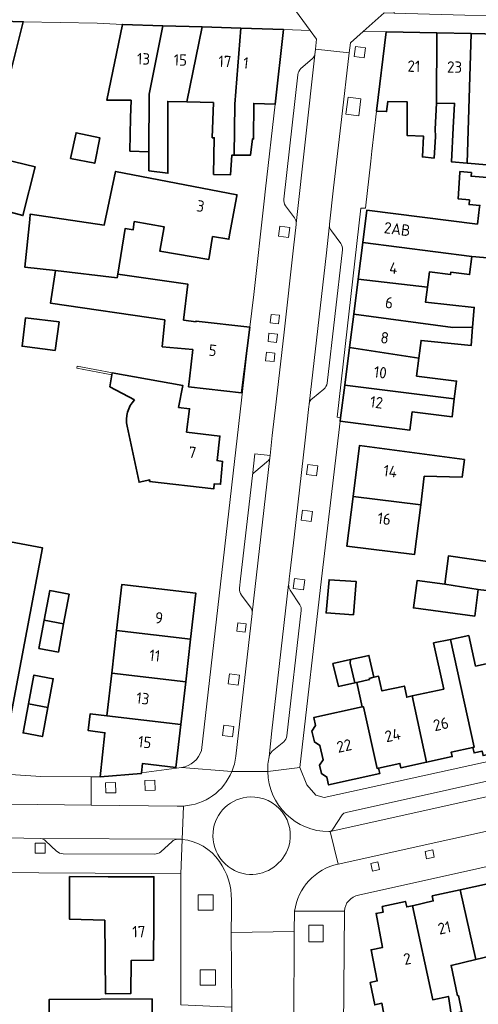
# Model space of a CAD drawing. Extents: x 152761 to 155748, y 459947 to 462743.
# Tile 216 of 256: x 154744 to 154798, y 461950 to 462066. Entities that reach past the tile are written whole.
import ezdxf
from ezdxf.enums import TextEntityAlignment as Align

# ---------------------------------------------------------------- set-up
doc = ezdxf.new("R2010")
doc.units = 0
doc.header["$LTSCALE"] = 0.75
for name, color, linetype, lineweight in [('B-RO-GR-BEPLANTING_CULTUUR_VASTE PLANTENVAK-GV', 251, 'CONTINUOUS', 18), ('B-RO-GR-GROENVOORZIENING-GV', 251, 'CONTINUOUS', 18), ('B-RO-IE-TERREINAFSCHEIDING_KUNSTMATIG_MUUR-G', 251, 'IE-TERREINAFSCHEIDING-KUNSTMATIG-DICHT', 18), ('B-RO-OG-BEBOUWING-GV', 6, 'CONTINUOUS', 35), ('B-RO-OG-BEBOUWING-T18', 1, 'CONTINUOUS', 18), ('B-RO-VH-VERHARDING_BETONSTRAATSTEEN-GV', 251, 'CONTINUOUS', 18), ('B-RO-VH-VERHARDING_STRAATBAKSTEEN-GV', 251, 'CONTINUOUS', 18), ('B-RO-VH-VERHARDING_TEGEL-GV', 251, 'CONTINUOUS', 18)]:
    doc.layers.add(name, color=color, linetype=linetype, lineweight=lineweight)
doc.styles.add('NLCS-ISO-M200-T18', font='NLCS-ISO.ttf', dxfattribs={"height": 0.36})
doc.linetypes.add('IE-TERREINAFSCHEIDING-KUNSTMATIG-DICHT', pattern='A,8,-1,[82,NLCS.SHX,S=0.75,R=90,X=0,Y=0],-1', length=10)

msp = doc.modelspace()

# ---------------------------------------------------------------- linework, layer by layer
at = {"layer": 'B-RO-GR-BEPLANTING_CULTUUR_VASTE PLANTENVAK-GV', "flags": 128}
for points in [[(154784.094, 462056.865), (154782.6, 462057.087), (154782.348, 462055.06), (154783.852, 462054.878)], [(154773.469, 462031.333), (154773.357, 462030.34), (154774.352, 462030.228), (154774.464, 462031.221)], [(154773.108, 462028.115), (154774.102, 462028.003), (154774.214, 462028.996), (154773.219, 462029.108)]]:
    msp.add_lwpolyline(points, close=True, dxfattribs=at)
at = {"layer": 'B-RO-GR-GROENVOORZIENING-GV', "flags": 128}
for points in [[(154784.666, 462062.922), (154783.476, 462063.076), (154783.321, 462061.886), (154784.51, 462061.732)], [(154775.699, 462041.626), (154774.509, 462041.78), (154774.354, 462040.59), (154775.543, 462040.436)], [(154773.821, 462025.732), (154773.933, 462026.725), (154772.938, 462026.837), (154772.827, 462025.844)], [(154779.008, 462013.404), (154777.819, 462013.558), (154777.663, 462012.368), (154778.853, 462012.214)], [(154778.383, 462007.985), (154777.193, 462008.139), (154777.038, 462006.949), (154778.228, 462006.795)], [(154777.454, 461999.893), (154776.264, 462000.048), (154776.108, 461998.858), (154777.298, 461998.703)], [(154769.542, 461994.787), (154769.422, 461993.794), (154770.414, 461993.674), (154770.535, 461994.667)], [(154769.733, 461988.593), (154768.544, 461988.748), (154768.388, 461987.558), (154769.578, 461987.403)], [(154769.042, 461982.477), (154767.853, 461982.632), (154767.697, 461981.442), (154768.887, 461981.287)], [(154755.071, 461974.651), (154755.036, 461975.851), (154753.836, 461975.816), (154753.872, 461974.617)], [(154759.733, 461974.948), (154759.697, 461976.147), (154758.498, 461976.113), (154758.533, 461974.913)], [(154746.704, 461967.469), (154746.71, 461968.668), (154745.51, 461968.675), (154745.504, 461967.475)], [(154791.717, 461967.694), (154791.896, 461966.826), (154792.801, 461967.012), (154792.622, 461967.88)], [(154785.483, 461965.358), (154786.332, 461965.541), (154786.134, 461966.452), (154785.287, 461966.269)], [(154766.617, 461960.743), (154766.618, 461962.543), (154764.818, 461962.545), (154764.817, 461960.745)], [(154779.646, 461958.941), (154777.937, 461958.942), (154777.937, 461956.965), (154779.644, 461956.964)], [(154766.884, 461951.841), (154766.884, 461953.64), (154765.084, 461953.642), (154765.083, 461951.843)]]:
    msp.add_lwpolyline(points, close=True, dxfattribs=at)
for points in [[(154773.354, 462014.597), (154771.553, 462014.802), (154771.259, 462012.242)], [(154773.326, 462014.352), (154773.354, 462014.597)], [(154771.428, 462012.551), (154773.154, 462014.029)]]:
    msp.add_lwpolyline(points, dxfattribs=at)
at = {"layer": 'B-RO-GR-GROENVOORZIENING-GV'}
for points in [[(154773.154, 462014.029, 0.1871077), (154773.326, 462014.352)], [(154771.259, 462012.242, -0.184228), (154771.428, 462012.551)]]:
    msp.add_lwpolyline(points, format="xyb", dxfattribs=at)
at = {"layer": 'B-RO-IE-TERREINAFSCHEIDING_KUNSTMATIG_MUUR-G', "flags": 128}
msp.add_lwpolyline([(154754.616, 462024.179), (154750.448, 462024.955), (154750.492, 462025.191), (154754.66, 462024.416)], dxfattribs=at)
at = {"layer": 'B-RO-OG-BEBOUWING-GV', "flags": 128}
for points in [[(154737.817, 462066.214), (154732.99, 462050.986), (154731.261, 462045.624), (154737.712, 462044.184), (154737.875, 462044.725), (154744.064, 462043.048), (154745.524, 462048.804), (154739.254, 462050.319), (154738.307, 462046.752), (154735.821, 462047.536), (154738.12, 462055.481), (154741.181, 462054.575), (154741.269, 462054.922), (154744.095, 462066.019), (154738, 462066.21)], [(154760.634, 462065.547), (154755.853, 462065.7), (154754.025, 462056.701), (154756.874, 462056.707), (154756.829, 462054.608), (154756.745, 462050.679), (154758.992, 462050.582), (154759.023, 462057.43)], [(154758.982, 462048.332), (154761.244, 462048.053), (154761.228, 462054.517), (154761.223, 462056.566), (154763.49, 462056.51), (154765.321, 462065.398), (154760.634, 462065.547), (154759.023, 462057.43), (154758.992, 462050.582)], [(154765.321, 462065.398), (154763.49, 462056.51), (154766.634, 462056.433), (154766.498, 462052.262), (154766.741, 462052.262), (154766.659, 462047.911), (154768.659, 462047.857), (154768.822, 462050.208), (154769.104, 462050.208), (154769.178, 462056.251), (154769.906, 462065.251)], [(154769.906, 462065.251), (154769.178, 462056.251), (154769.104, 462050.208), (154771.038, 462050.207), (154771.254, 462052.126), (154771.389, 462052.126), (154771.418, 462056.333), (154773.969, 462056.242), (154774.947, 462065.09)], [(154792.782, 462049.848), (154792.968, 462052.408), (154792.919, 462053.284), (154793.062, 462056.382), (154793.125, 462064.687), (154787.094, 462064.815), (154785.966, 462055.418), (154787.166, 462055.371), (154787.313, 462056.57), (154789.607, 462056.514), (154789.614, 462052.521), (154791.52, 462052.457), (154791.409, 462050.002)], [(154793.062, 462056.382), (154795.211, 462056.336), (154795.068, 462053.438), (154794.868, 462049.399), (154796.722, 462049.241), (154797.185, 462064.6), (154793.125, 462064.687)], [(154797.185, 462064.6), (154796.722, 462049.241), (154799.022, 462049.046), (154799.166, 462053.347), (154799.26, 462056.146), (154801.759, 462056.101), (154802.038, 462064.497)], [(154749.701, 462049.791), (154752.566, 462049.25), (154753.188, 462052.25), (154750.367, 462052.862)], [(154755.296, 462036.087), (154756.168, 462041.493), (154757.141, 462041.357), (154757.25, 462042.33), (154760.817, 462041.708), (154760.303, 462038.816), (154766.087, 462037.842), (154766.547, 462040.545), (154768.468, 462040.243), (154768.558, 462040.741), (154769.397, 462045.39), (154769.419, 462045.513), (154755.034, 462048.277), (154753.682, 462041.898), (154744.929, 462043.223), (154744.863, 462042.591), (154744.276, 462036.943), (154747.906, 462036.52), (154755.23, 462035.666)], [(154801.372, 462037.847), (154804.737, 462037.454), (154804.731, 462037.551), (154803.946, 462045.361), (154802.753, 462045.508), (154802.88, 462047.258), (154797.181, 462047.696), (154797.213, 462048.139), (154795.851, 462048.26), (154795.844, 462048.144), (154795.66, 462045.009), (154796.978, 462044.892), (154796.939, 462044.348), (154798.212, 462044.25), (154798.188, 462044.059), (154797.922, 462042.032), (154784.82, 462043.689), (154784.337, 462039.87), (154797.255, 462038.209)], [(154783.784, 462035.499), (154792.01, 462034.547), (154792.24, 462036.365), (154794.735, 462036.049), (154794.77, 462036.328), (154796.996, 462036.054), (154797.255, 462038.209), (154784.337, 462039.87)], [(154770.934, 462029.802), (154764.584, 462030.539), (154764.575, 462030.463), (154763.107, 462030.659), (154763.621, 462034.895), (154755.296, 462036.087), (154755.23, 462035.666), (154747.906, 462036.52), (154747.314, 462032.664), (154760.87, 462030.68), (154760.574, 462027.5), (154764.198, 462027.167), (154763.801, 462023.691), (154763.694, 462022.751), (154769.952, 462022.055)], [(154797.35, 462029.806), (154797.548, 462032.154), (154791.784, 462032.766), (154792.01, 462034.547), (154783.784, 462035.499), (154783.259, 462031.354), (154795.006, 462029.795)], [(154747.881, 462027.066), (154748.341, 462030.444), (154744.385, 462030.938), (154743.962, 462027.553)], [(154783.259, 462031.354), (154782.758, 462027.391), (154790.985, 462026.135), (154791.252, 462028.245), (154797.169, 462027.64), (154797.35, 462029.806), (154795.006, 462029.795)], [(154790.985, 462026.135), (154782.758, 462027.391), (154782.196, 462022.952), (154795.183, 462021.307), (154795.451, 462023.423), (154790.717, 462024.022)], [(154781.708, 462019.091), (154781.654, 462018.664), (154789.928, 462017.617), (154790.203, 462019.787), (154794.916, 462019.191), (154795.183, 462021.307), (154782.196, 462022.952)], [(154791.202, 462008.769), (154791.629, 462012.148), (154796.125, 462012.06), (154796.387, 462014.132), (154783.943, 462015.777), (154783.18, 462009.735)], [(154783.18, 462009.735), (154782.44, 462003.877), (154790.457, 462002.864), (154791.202, 462008.769)], [(154741.297, 461976.897), (154746.372, 462003.67), (154737.055, 462005.391), (154732.001, 461978.604)], [(154794.076, 461999.359), (154798.022, 461998.736), (154800.301, 461998.446), (154799.914, 462000), (154799.403, 462002.003), (154794.509, 462002.737)], [(154755.16, 461993.877), (154763.933, 461992.858), (154764.557, 461998.294), (154755.774, 461999.302)], [(154783.247, 461995.745), (154783.549, 461999.691), (154780.35, 461999.894), (154779.998, 461995.948)], [(154798.022, 461998.736), (154794.076, 461999.359), (154790.779, 461999.792), (154790.346, 461996.549), (154797.616, 461995.574)], [(154746.589, 461995.105), (154748.888, 461994.676), (154749.539, 461998.173), (154747.239, 461998.601)], [(154748.888, 461994.676), (154746.589, 461995.105), (154745.963, 461991.738), (154748.262, 461991.311)], [(154763.352, 461987.802), (154763.933, 461992.858), (154755.16, 461993.877), (154754.587, 461988.82)], [(154803.58, 461980.705), (154801.781, 461988.812), (154801.488, 461988.747), (154801.12, 461990.407), (154797.7, 461989.648), (154796.897, 461993.267), (154794.739, 461992.823), (154797.552, 461980.053), (154797.377, 461980.015), (154797.521, 461979.361), (154798.487, 461979.575), (154798.605, 461979.044), (154801.207, 461979.613), (154801.088, 461980.152)], [(154792.709, 461992.405), (154793.934, 461986.935), (154790.177, 461986.108), (154791.907, 461978.252), (154794.949, 461978.922), (154794.832, 461979.456), (154797.377, 461980.015), (154797.552, 461980.053), (154794.739, 461992.823)], [(154783.412, 461987.675), (154782.846, 461990.016), (154782.874, 461990.42), (154780.794, 461989.951), (154781.442, 461987.251)], [(154782.874, 461990.42), (154782.846, 461990.016), (154783.412, 461987.675), (154783.626, 461987.721), (154785.141, 461988.048), (154785.108, 461988.2), (154785.645, 461988.322), (154785.058, 461990.912), (154784.544, 461990.796)], [(154762.769, 461982.725), (154763.352, 461987.802), (154754.587, 461988.82), (154754.012, 461983.743)], [(154744.721, 461985.165), (154747.019, 461984.732), (154747.659, 461988.153), (154745.36, 461988.583)], [(154785.108, 461988.2), (154785.141, 461988.048), (154783.626, 461987.721), (154784.266, 461984.806), (154784.415, 461984.839), (154786.027, 461977.521), (154786.198, 461977.559), (154788.747, 461978.119), (154788.865, 461977.581), (154791.907, 461978.252), (154790.177, 461986.108), (154789.548, 461985.969), (154789.264, 461987.283), (154786.61, 461986.71), (154786.216, 461988.451), (154785.645, 461988.322)], [(154747.019, 461984.732), (154744.721, 461985.165), (154744.077, 461981.724), (154746.375, 461981.293)], [(154758.101, 461977.004), (154758.215, 461978.094), (154762.185, 461977.641), (154762.769, 461982.725), (154754.012, 461983.743), (154752.045, 461984.006), (154751.78, 461982.025), (154753.788, 461981.757), (154753.198, 461976.536), (154758.091, 461976.912)], [(154786.198, 461977.559), (154786.027, 461977.521), (154784.415, 461984.839), (154784.266, 461984.806), (154778.532, 461983.543), (154778.734, 461982.624), (154778.317, 461981.96), (154778.602, 461980.669), (154779.257, 461980.252), (154779.629, 461978.56), (154779.209, 461977.912), (154779.427, 461976.921), (154780.084, 461976.498), (154780.286, 461975.58), (154786.34, 461976.913)], [(154753.787, 461959.548), (154753.843, 461950.832), (154756.831, 461950.851), (154756.883, 461954.748), (154759.532, 461954.795), (154759.559, 461959.515), (154759.588, 461964.689), (154755.353, 461964.693), (154754.762, 461964.693), (154754.17, 461964.694), (154749.591, 461964.699), (154749.588, 461959.652)], [(154790.218, 461961.26), (154792.632, 461950.103), (154794.481, 461950.509), (154794.826, 461948.422), (154796.08, 461948.682), (154795.68, 461950.607), (154795.575, 461950.586), (154794.81, 461954.183), (154797.727, 461954.877), (154795.894, 461963.149), (154792.58, 461962.422), (154792.682, 461961.822)], [(154795.894, 461963.149), (154797.727, 461954.877), (154803.175, 461956.173), (154801.601, 461963.736), (154799.255, 461963.254), (154799.104, 461963.853)], [(154796.08, 461948.682), (154794.826, 461948.422), (154794.481, 461950.509), (154792.632, 461950.103), (154790.218, 461961.26), (154789.545, 461961.107), (154789.392, 461961.757), (154786.653, 461961.144), (154786.756, 461960.494), (154785.909, 461960.34), (154786.675, 461956.295), (154785.33, 461956.038), (154786.045, 461952.343), (154785.198, 461952.139), (154785.759, 461949.491), (154786.605, 461949.695), (154787.692, 461943.628), (154792.112, 461944.322), (154796.794, 461945.244)], [(154747.216, 461945.149), (154759.405, 461945.218), (154759.377, 461950.219), (154747.187, 461950.15)]]:
    msp.add_lwpolyline(points, close=True, dxfattribs=at)
for points in [[(154754.658, 462024.416), (154754.616, 462024.179), (154754.362, 462022.752), (154757.297, 462021.191)], [(154756.424, 462018.079), (154757.832, 462011.447), (154759.102, 462011.717), (154759.081, 462011.538), (154766.681, 462010.655), (154766.73, 462011.254), (154767.479, 462011.206), (154767.723, 462013.905), (154767.072, 462014.004), (154767.415, 462016.903), (154763.465, 462017.388), (154763.805, 462020.157), (154762.518, 462020.316), (154763.008, 462022.923), (154754.658, 462024.416)]]:
    msp.add_lwpolyline(points, dxfattribs=at)
at = {"layer": 'B-RO-OG-BEBOUWING-GV'}
msp.add_lwpolyline([(154757.297, 462021.191, 0.254186), (154756.424, 462018.079)], format="xyb", dxfattribs=at)
at = {"layer": 'B-RO-VH-VERHARDING_BETONSTRAATSTEEN-GV', "flags": 128}
for points in [[(154782.741, 462062.34), (154778.732, 462062.749), (154778.665, 462062.091), (154776.452, 462042.104), (154776.447, 462042.025), (154776.444, 462041.998), (154776.133, 462039.212), (154775.009, 462029.233), (154774.065, 462020.974), (154773.615, 462016.981), (154773.354, 462014.597), (154773.326, 462014.352), (154771.229, 461995.97), (154771.226, 461995.935), (154771.222, 461995.874), (154769.294, 461978.97)], [(154773.241, 461978.907), (154773.572, 461981.98), (154775.552, 461999.323), (154775.553, 461999.338), (154775.558, 461999.404), (154775.625, 462000), (154775.738, 462000.946), (154776.188, 462004.937), (154777.494, 462016.412), (154777.955, 462020.402), (154777.986, 462020.664), (154777.991, 462020.696), (154780.052, 462038.629), (154780.351, 462041.592), (154780.403, 462041.902), (154780.403, 462041.918), (154780.4, 462042.023), (154780.887, 462046.312), (154781.802, 462054.435), (154782.741, 462062.34)], [(154776.452, 462042.104), (154778.665, 462062.091)], [(154778.356, 462061.626), (154777.007, 462060.456)], [(154776.637, 462059.741), (154774.979, 462045.003)], [(154775.191, 462044.21), (154776.242, 462042.78)], [(154780.403, 462041.902), (154780.351, 462041.592), (154780.052, 462038.629), (154777.991, 462020.696)], [(154781.73, 462039.733), (154780.612, 462041.242)], [(154780.108, 462023.196), (154781.935, 462038.97)], [(154778.368, 462021.373), (154779.714, 462022.481)], [(154771.229, 461995.97), (154773.326, 462014.352)], [(154773.154, 462014.029), (154771.428, 462012.551)], [(154771.259, 462012.242), (154769.852, 462000), (154769.725, 461998.88)], [(154775.552, 461999.323), (154773.572, 461981.98), (154773.241, 461978.907)], [(154769.949, 461998.066), (154771.012, 461996.661)], [(154776.883, 461996.922), (154775.744, 461998.65)], [(154775.351, 461981.387), (154777.042, 461996.224)], [(154773.618, 461979.564), (154774.966, 461980.68)], [(154819.103, 461980.465), (154782.377, 461972.317)], [(154703.877, 461976.622), (154713.854, 461975.016), (154724.803, 461973.944), (154736.226, 461973.38), (154752.139, 461973.161), (154752.153, 461976.543), (154746.186, 461976.581), (154743.166, 461976.78), (154741.297, 461976.897), (154726.328, 461977.311), (154722.145, 461977.557), (154717.025, 461978.377), (154712.056, 461979.171), (154711.951, 461979.291), (154705.042, 461980.277), (154704.694, 461978.398)], [(154780.471, 461970.063), (154821.736, 461979.196)], [(154768.825, 461977.154), (154773.069, 461977.145)], [(154762.345, 461973.062), (154752.139, 461973.161), (154736.226, 461973.38), (154724.803, 461973.944), (154713.854, 461975.016), (154703.877, 461976.622)], [(154697.059, 461974.011), (154698.823, 461973.611), (154698.902, 461973.587), (154698.91, 461973.584), (154700.839, 461973.216), (154703.776, 461972.691), (154706.23, 461972.296), (154708.194, 461972.011), (154710.167, 461971.749), (154716.314, 461970.985), (154721.919, 461970.336), (154724.723, 461970.035), (154724.732, 461970.034), (154726.984, 461969.854), (154727.147, 461969.847), (154730.892, 461969.589), (154734.639, 461969.411), (154737.852, 461969.318), (154742.126, 461969.282), (154742.141, 461969.282), (154746.185, 461969.238), (154746.19, 461969.238), (154762.402, 461969.139), (154762.466, 461969.143)], [(154762.945, 461969.114), (154763.096, 461973.071)], [(154781.897, 461972.011), (154780.805, 461970.318)], [(154762.402, 461969.139), (154746.19, 461969.238)], [(154746.734, 461968.955), (154748.055, 461967.719)], [(154760.4, 461967.653), (154761.741, 461968.861)], [(154748.828, 461967.412), (154759.656, 461967.376)], [(154776.176, 461947.293), (154776.221, 461958.182), (154768.75, 461958.088), (154768.804, 461949.219), (154768.831, 461944.8)]]:
    msp.add_lwpolyline(points, dxfattribs=at)
at = {"layer": 'B-RO-VH-VERHARDING_BETONSTRAATSTEEN-GV'}
for points in [[(154778.665, 462062.091, -0.1366099), (154778.356, 462061.626)], [(154777.007, 462060.456, 0.187217), (154776.637, 462059.741)], [(154774.979, 462045.003, 0.1941457), (154775.191, 462044.21)], [(154776.242, 462042.78, -0.16265), (154776.452, 462042.104)], [(154780.612, 462041.242, -0.1740608), (154780.403, 462041.902)], [(154781.935, 462038.97, 0.1876084), (154781.73, 462039.733)], [(154779.714, 462022.481, 0.1902437), (154780.108, 462023.196)], [(154777.991, 462020.696, -0.1842561), (154778.368, 462021.373)], [(154773.326, 462014.352, -0.1871077), (154773.154, 462014.029)], [(154771.428, 462012.551, 0.184228), (154771.259, 462012.242)], [(154775.744, 461998.65, -0.1632976), (154775.552, 461999.323)], [(154769.725, 461998.88, 0.194267), (154769.949, 461998.066)], [(154777.042, 461996.224, 0.176212), (154776.883, 461996.922)], [(154771.012, 461996.661, -0.1694264), (154771.229, 461995.97)], [(154774.966, 461980.68, 0.1940118), (154775.351, 461981.387)], [(154773.241, 461978.907, -0.1802826), (154773.618, 461979.564)], [(154769.294, 461978.97, -0.0711265), (154768.825, 461977.154)], [(154773.069, 461977.145, -0.0612642), (154773.241, 461978.907)], [(154771.009, 461974.14, 0.3819272), (154766.593, 461969.981)], [(154775.566, 461968.261, 0.5145619), (154771.009, 461974.14)], [(154763.096, 461973.071, -0.0279747), (154762.345, 461973.062)], [(154782.377, 461972.317, 0.191053), (154781.897, 461972.011)], [(154766.593, 461969.981, 0.4206032), (154770.924, 461964.947)], [(154780.805, 461970.318, -0.160902), (154780.471, 461970.063)], [(154746.19, 461969.238, -0.1269171), (154746.734, 461968.955)], [(154761.741, 461968.861, -0.1693838), (154762.402, 461969.139)], [(154762.466, 461969.143, -0.0188465), (154762.945, 461969.114)], [(154748.055, 461967.719, 0.1904427), (154748.828, 461967.412)], [(154759.656, 461967.376, 0.1892982), (154760.4, 461967.653)], [(154770.924, 461964.947, 0.3316078), (154775.566, 461968.261)]]:
    msp.add_lwpolyline(points, format="xyb", dxfattribs=at)
at = {"layer": 'B-RO-VH-VERHARDING_BETONSTRAATSTEEN-GV', "flags": 128}
msp.add_lwpolyline([(154849.354, 461985.428), (154829.984, 461981.03), (154821.736, 461979.196), (154780.471, 461970.063), (154781.414, 461966.178), (154807.412, 461971.935), (154832.733, 461977.552), (154850.539, 461981.51), (154849.573, 461985.478)], close=True, dxfattribs=at)
at = {"layer": 'B-RO-VH-VERHARDING_STRAATBAKSTEEN-GV', "flags": 128}
msp.add_lwpolyline([(154778.732, 462062.749), (154782.741, 462062.34), (154782.88, 462063.51), (154784.371, 462064.844), (154786.856, 462067.066), (154788.039, 462067.042), (154788.136, 462070.291), (154788.191, 462072.08), (154787.01, 462072.113), (154776.52, 462072.405), (154775.351, 462072.437), (154775.285, 462070.66), (154775.167, 462067.393), (154776.377, 462067.357), (154778.101, 462064.976), (154778.85, 462063.943)], close=True, dxfattribs=at)
at = {"layer": 'B-RO-VH-VERHARDING_STRAATBAKSTEEN-GV'}
for points in [[(154768.825, 461977.154, -0.2867907), (154763.096, 461973.071)], [(154780.317, 461970.031, -0.4056536), (154773.069, 461977.145)], [(154766.593, 461969.981, -0.3819272), (154771.009, 461974.14)], [(154771.009, 461974.14, -0.5145619), (154775.566, 461968.261)], [(154770.924, 461964.947, -0.4206032), (154766.593, 461969.981)], [(154780.471, 461970.063, -0.052385), (154780.317, 461970.031)], [(154762.945, 461969.114, -0.2195877), (154767.351, 461966.513)], [(154775.566, 461968.261, -0.3316078), (154770.924, 461964.947)], [(154767.351, 461966.513, -0.1534712), (154768.78, 461961.946)], [(154776.266, 461960.623, -0.3166478), (154781.414, 461966.178)]]:
    msp.add_lwpolyline(points, format="xyb", dxfattribs=at)
at = {"layer": 'B-RO-VH-VERHARDING_STRAATBAKSTEEN-GV', "flags": 128}
for points in [[(154773.069, 461977.145), (154768.825, 461977.154)], [(154763.096, 461973.071), (154762.945, 461969.114)], [(154781.414, 461966.178), (154780.471, 461970.063)], [(154768.78, 461961.946), (154768.78, 461961.638), (154768.779, 461960.642), (154768.75, 461958.088), (154776.221, 461958.182), (154776.266, 461960.623)]]:
    msp.add_lwpolyline(points, dxfattribs=at)
at = {"layer": 'B-RO-VH-VERHARDING_TEGEL-GV', "flags": 128}
for points in [[(154738, 462066.21), (154744.095, 462066.019), (154752.854, 462065.844), (154755.853, 462065.7), (154760.634, 462065.547), (154765.321, 462065.398), (154769.906, 462065.251), (154774.947, 462065.09), (154778.101, 462064.976), (154776.377, 462067.357), (154775.167, 462067.393), (154757.27, 462067.933), (154739.44, 462068.446)], [(154773.069, 461977.145), (154776.887, 461977.646), (154779.434, 462000), (154781.654, 462018.664), (154781.708, 462019.091), (154781.305, 462019.137), (154784.124, 462043.918), (154784.643, 462043.912), (154785.285, 462049.497), (154785.422, 462050.688), (154785.966, 462055.418), (154787.094, 462064.815), (154784.371, 462064.844), (154782.88, 462063.51), (154782.741, 462062.34), (154781.802, 462054.435), (154780.887, 462046.312), (154780.4, 462042.023), (154780.403, 462041.918), (154780.403, 462041.902)], [(154778.665, 462062.091), (154778.732, 462062.749), (154778.85, 462063.943), (154778.101, 462064.976), (154774.947, 462065.09), (154773.969, 462056.242)], [(154777.007, 462060.456), (154778.356, 462061.626)], [(154774.979, 462045.003), (154776.637, 462059.741)], [(154773.969, 462056.242), (154772.813, 462046.211), (154772.648, 462044.766), (154771.424, 462033.701), (154770.934, 462029.802), (154767.485, 461999.36), (154765.216, 461979.669)], [(154776.242, 462042.78), (154775.191, 462044.21)], [(154769.725, 461998.88), (154769.852, 462000), (154771.259, 462012.242), (154771.553, 462014.802), (154773.354, 462014.597), (154773.615, 462016.981), (154774.065, 462020.974), (154775.009, 462029.233), (154776.133, 462039.212), (154776.444, 462041.998), (154776.447, 462042.025), (154776.452, 462042.104)], [(154780.612, 462041.242), (154781.73, 462039.733)], [(154781.935, 462038.97), (154780.108, 462023.196)], [(154779.714, 462022.481), (154778.368, 462021.373)], [(154777.991, 462020.696), (154777.986, 462020.664), (154777.955, 462020.402), (154777.494, 462016.412), (154776.188, 462004.937), (154775.738, 462000.946), (154775.625, 462000), (154775.558, 461999.404), (154775.553, 461999.338), (154775.552, 461999.323)], [(154771.012, 461996.661), (154769.949, 461998.066)], [(154775.744, 461998.65), (154776.883, 461996.922)], [(154769.294, 461978.97), (154771.222, 461995.874), (154771.226, 461995.935), (154771.229, 461995.97)], [(154777.042, 461996.224), (154775.351, 461981.387)], [(154849.354, 461985.428), (154849.573, 461985.478), (154848.201, 461991.607), (154844.794, 461988.204), (154836.434, 461986.399), (154836.39, 461986.594), (154817.239, 461982.362), (154816.954, 461983.646), (154813.992, 461982.989), (154806.622, 461981.357), (154806.599, 461981.459), (154804.583, 461981.013), (154803.58, 461980.705), (154803.875, 461979.376), (154784.638, 461975.151), (154779.748, 461974.086), (154778.766, 461974.346), (154777.71, 461975.573), (154776.887, 461977.646), (154773.069, 461977.145)], [(154774.966, 461980.68), (154773.618, 461979.564)], [(154782.377, 461972.317), (154819.103, 461980.465)], [(154768.825, 461977.154), (154762.845, 461977.645), (154758.101, 461977.004), (154758.091, 461976.912), (154753.198, 461976.536)], [(154762.845, 461977.645), (154768.825, 461977.154)], [(154753.198, 461976.536), (154752.153, 461976.543), (154752.139, 461973.161), (154762.345, 461973.062)], [(154783.837, 461962.512), (154839.922, 461975), (154840.193, 461972.709), (154840.881, 461973.074)], [(154780.805, 461970.318), (154781.897, 461972.011)], [(154807.412, 461971.935), (154781.414, 461966.178)], [(154739.227, 461965.198), (154759.285, 461965.087), (154762.784, 461965.034), (154762.945, 461969.114)], [(154746.19, 461969.238), (154746.185, 461969.238), (154742.141, 461969.282), (154742.126, 461969.282)], [(154748.055, 461967.719), (154746.734, 461968.955)], [(154761.741, 461968.861), (154760.4, 461967.653)], [(154762.466, 461969.143), (154762.402, 461969.139)], [(154762.945, 461969.114), (154762.784, 461965.034), (154762.776, 461951.576), (154762.771, 461949.528), (154768.804, 461949.219), (154768.75, 461958.088), (154768.779, 461960.642), (154768.78, 461961.638), (154768.78, 461961.946)], [(154759.656, 461967.376), (154748.828, 461967.412)], [(154782.556, 461940.925), (154782.524, 461942.749), (154782.224, 461942.744), (154781.931, 461946.723), (154782.051, 461946.731), (154782.165, 461960.608), (154776.266, 461960.623), (154776.221, 461958.182)], [(154776.266, 461960.623), (154782.165, 461960.608)], [(154776.221, 461958.182), (154776.176, 461947.293)]]:
    msp.add_lwpolyline(points, dxfattribs=at)
for points in [[(154797.185, 462064.6), (154802.038, 462064.497), (154803.089, 462064.449), (154807.604, 462064.384), (154812.235, 462064.318), (154815.775, 462064.284), (154814.943, 462066.243), (154807.614, 462066.472), (154788.039, 462067.042), (154786.856, 462067.066), (154784.371, 462064.844), (154787.094, 462064.815), (154793.125, 462064.687)], [(154784.666, 462062.922), (154784.51, 462061.732), (154783.321, 462061.886), (154783.476, 462063.076)], [(154784.094, 462056.865), (154783.852, 462054.878), (154782.348, 462055.06), (154782.6, 462057.087)], [(154775.699, 462041.626), (154775.543, 462040.436), (154774.354, 462040.59), (154774.509, 462041.78)], [(154773.469, 462031.333), (154774.464, 462031.221), (154774.352, 462030.228), (154773.357, 462030.34)], [(154773.108, 462028.115), (154773.219, 462029.108), (154774.214, 462028.996), (154774.102, 462028.003)], [(154773.821, 462025.732), (154772.827, 462025.844), (154772.938, 462026.837), (154773.933, 462026.725)], [(154779.008, 462013.404), (154778.853, 462012.214), (154777.663, 462012.368), (154777.819, 462013.558)], [(154778.383, 462007.985), (154778.228, 462006.795), (154777.038, 462006.949), (154777.193, 462008.139)], [(154777.454, 461999.893), (154777.298, 461998.703), (154776.108, 461998.858), (154776.264, 462000.048)], [(154769.542, 461994.787), (154770.535, 461994.667), (154770.414, 461993.674), (154769.422, 461993.794)], [(154769.733, 461988.593), (154769.578, 461987.403), (154768.388, 461987.558), (154768.544, 461988.748)], [(154769.042, 461982.477), (154768.887, 461981.287), (154767.697, 461981.442), (154767.853, 461982.632)], [(154755.071, 461974.651), (154753.872, 461974.617), (154753.836, 461975.816), (154755.036, 461975.851)], [(154759.733, 461974.948), (154758.533, 461974.913), (154758.498, 461976.113), (154759.697, 461976.147)], [(154746.704, 461967.469), (154745.504, 461967.475), (154745.51, 461968.675), (154746.71, 461968.668)], [(154791.717, 461967.694), (154792.622, 461967.88), (154792.801, 461967.012), (154791.896, 461966.826)], [(154785.483, 461965.358), (154785.287, 461966.269), (154786.134, 461966.452), (154786.332, 461965.541)], [(154766.617, 461960.743), (154764.817, 461960.745), (154764.818, 461962.545), (154766.618, 461962.543)], [(154779.646, 461958.941), (154779.644, 461956.964), (154777.937, 461956.965), (154777.937, 461958.942)], [(154766.884, 461951.841), (154765.083, 461951.843), (154765.084, 461953.642), (154766.884, 461953.64)]]:
    msp.add_lwpolyline(points, close=True, dxfattribs=at)
at = {"layer": 'B-RO-VH-VERHARDING_TEGEL-GV'}
for points in [[(154778.356, 462061.626, 0.1366099), (154778.665, 462062.091)], [(154776.637, 462059.741, -0.187217), (154777.007, 462060.456)], [(154775.191, 462044.21, -0.1941457), (154774.979, 462045.003)], [(154776.452, 462042.104, 0.16265), (154776.242, 462042.78)], [(154780.403, 462041.902, 0.1740608), (154780.612, 462041.242)], [(154781.73, 462039.733, -0.1876084), (154781.935, 462038.97)], [(154780.108, 462023.196, -0.1902437), (154779.714, 462022.481)], [(154778.368, 462021.373, 0.1842561), (154777.991, 462020.696)], [(154775.552, 461999.323, 0.1632976), (154775.744, 461998.65)], [(154769.949, 461998.066, -0.194267), (154769.725, 461998.88)], [(154776.883, 461996.922, -0.176212), (154777.042, 461996.224)], [(154771.229, 461995.97, 0.1694264), (154771.012, 461996.661)], [(154775.351, 461981.387, -0.1940118), (154774.966, 461980.68)], [(154765.216, 461979.669, -0.2919173), (154762.845, 461977.645)], [(154773.618, 461979.564, 0.1802826), (154773.241, 461978.907)], [(154768.825, 461977.154, 0.0711265), (154769.294, 461978.97)], [(154773.241, 461978.907, 0.0612642), (154773.069, 461977.145)], [(154763.096, 461973.071, 0.2867907), (154768.825, 461977.154)], [(154773.069, 461977.145, 0.4056536), (154780.317, 461970.031)], [(154762.345, 461973.062, 0.0279747), (154763.096, 461973.071)], [(154781.897, 461972.011, -0.191053), (154782.377, 461972.317)], [(154780.317, 461970.031, 0.052385), (154780.471, 461970.063)], [(154780.471, 461970.063, 0.160902), (154780.805, 461970.318)], [(154746.734, 461968.955, 0.1269171), (154746.19, 461969.238)], [(154762.402, 461969.139, 0.1693838), (154761.741, 461968.861)], [(154762.945, 461969.114, 0.0188465), (154762.466, 461969.143)], [(154767.351, 461966.513, 0.2195877), (154762.945, 461969.114)], [(154748.828, 461967.412, -0.1904427), (154748.055, 461967.719)], [(154760.4, 461967.653, -0.1892982), (154759.656, 461967.376)], [(154768.78, 461961.946, 0.1534712), (154767.351, 461966.513)], [(154781.414, 461966.178, 0.3166478), (154776.266, 461960.623)], [(154782.165, 461960.608, -0.3495689), (154783.837, 461962.512)]]:
    msp.add_lwpolyline(points, format="xyb", dxfattribs=at)

# ---------------------------------------------------------------- texts
at = {"layer": 'B-RO-OG-BEBOUWING-T18', "style": 'NLCS-ISO-M200-T18'}
for s, rotation, p in [('13', 358.2, (154758.354, 462061.618)), ('15', 358.2, (154762.721, 462061.479)), ('17', 358.2, (154767.999, 462061.31)), ('1', 353.7, (154770.485, 462061.131)), ('21', 358.8, (154790.4, 462060.744)), ('23', 358.8, (154795.217, 462060.641)), ('3', 349.7, (154765.111, 462044.163)), ('2AB', 352.7, (154788.422, 462041.44)), ('4', 352.8, (154787.982, 462036.816)), ('6', 352.8, (154787.464, 462032.72)), ('8', 352.8, (154786.938, 462028.559)), ('5', 352.8, (154766.555, 462027.068)), ('10', 352.8, (154786.419, 462024.462)), ('12', 352.8, (154785.97, 462020.91)), ('7', 353.4, (154764.142, 462014.977)), ('14', 352.8, (154787.593, 462012.751)), ('16', 352.8, (154786.881, 462007.115)), ('9', 353.5, (154760.195, 461995.365)), ('11', 353.5, (154759.682, 461990.899)), ('13', 353.5, (154758.273, 461985.822)), ('26', 12.9, (154793.601, 461982.778)), ('24', 12.9, (154787.883, 461981.468)), ('15', 353.5, (154758.503, 461980.641)), ('22', 12.3, (154782.134, 461980.207)), ('21', 12.4, (154794.009, 461958.64)), ('17', 0.3, (154757.796, 461958.18)), ('2', 11, (154789.611, 461954.967))]:
    msp.add_text(s, height=1.35, rotation=rotation, dxfattribs=at).set_placement(p, align=Align.MIDDLE)

doc.saveas('drawing.dxf')
